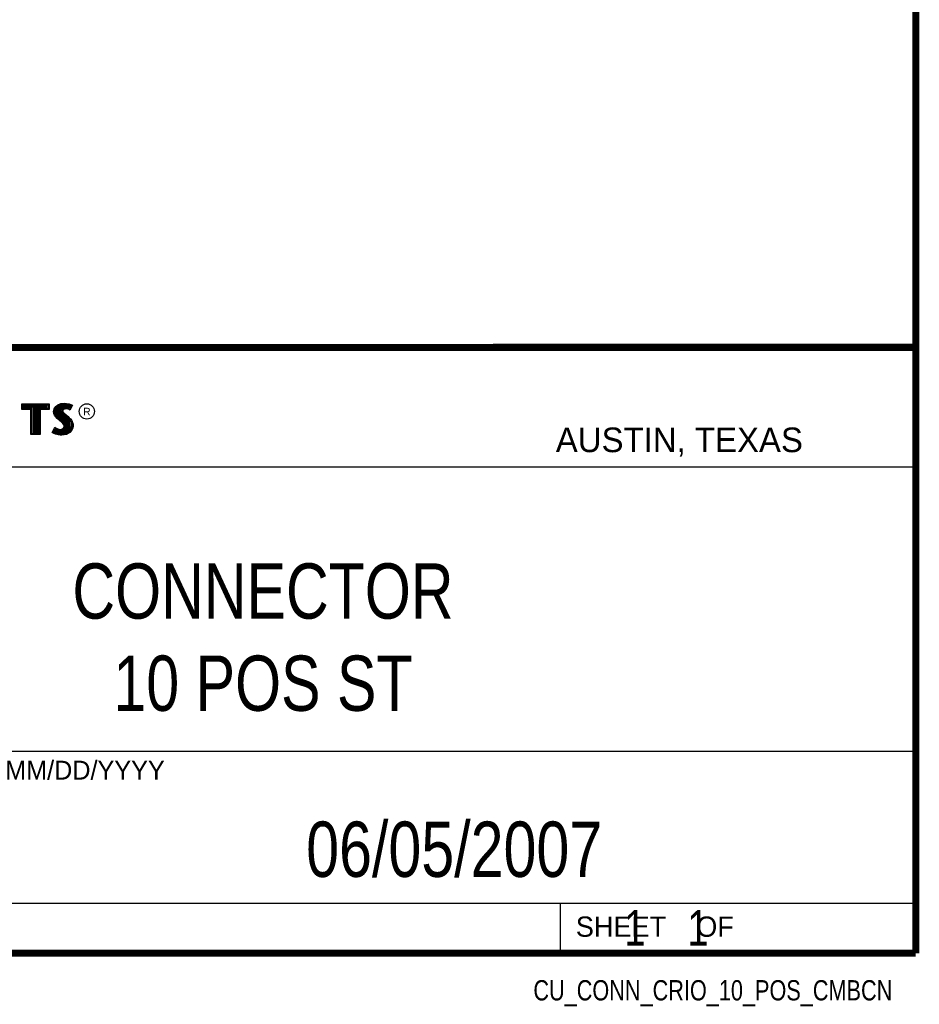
# Model space of a CAD drawing. Header units: inches. Extents: x 0.2 to 16.8, y 0.1 to 10.8.
# Tile 10 of 11: x 14.2 to 16.8, y 0.1 to 2.9. Entities that reach past the tile are written whole.
import ezdxf
from ezdxf.enums import TextEntityAlignment as Align

# ---------------------------------------------------------------- set-up
doc = ezdxf.new("R2010")
doc.units = ezdxf.units.IN
doc.header["$LTSCALE"] = 0.935
doc.header["$MEASUREMENT"] = 0
doc.layers.get('0').update_dxf_attribs({"linetype": 'CONTINUOUS'})
doc.styles.get("Standard").update_dxf_attribs({"font": 'txt', "width": 0.8})

msp = doc.modelspace()

# ---------------------------------------------------------------- linework, layer by layer
at = {"color": 2, "linetype": 'CONTINUOUS'}
for p, q in [((13.0652, 1.9695), (16.745, 1.9695)), ((16.745, 1.9695), (16.745, 0.2605)), ((14.2237, 1.8113), (14.3005, 1.8113)), ((14.2237, 1.795), (14.2237, 1.8113)), ((14.2262, 1.8087), (14.2979, 1.8087)), ((14.2262, 1.7975), (14.2262, 1.8087)), ((14.2282, 1.7975), (14.2282, 1.8087)), ((14.2317, 1.7975), (14.2317, 1.8087)), ((14.2351, 1.7975), (14.2351, 1.8087)), ((14.2386, 1.7975), (14.2386, 1.8087)), ((14.2421, 1.7975), (14.2421, 1.8087)), ((14.2456, 1.7975), (14.2456, 1.8087)), ((14.249, 1.7975), (14.249, 1.8087)), ((14.2514, 1.7975), (14.2525, 1.8087)), ((14.256, 1.7266), (14.256, 1.8087)), ((14.2595, 1.7266), (14.2595, 1.8087)), ((14.2629, 1.7266), (14.2629, 1.8087)), ((14.2664, 1.7266), (14.2664, 1.8087)), ((14.2699, 1.7266), (14.2699, 1.8087)), ((14.2727, 1.7975), (14.2734, 1.8087)), ((14.2768, 1.7975), (14.2768, 1.8087)), ((14.2803, 1.7975), (14.2803, 1.8087)), ((14.2838, 1.7975), (14.2838, 1.8087)), ((14.2873, 1.7975), (14.2873, 1.8087)), ((14.2907, 1.7975), (14.2907, 1.8087)), ((14.2942, 1.7975), (14.2942, 1.8087)), ((14.2979, 1.8087), (14.2979, 1.7975)), ((14.3005, 1.8113), (14.3005, 1.795)), ((14.3194, 1.8038), (14.3255, 1.8083)), ((14.3255, 1.8083), (14.3342, 1.8118)), ((14.3268, 1.8061), (14.3349, 1.8093)), ((14.3325, 1.7655), (14.3325, 1.8084)), ((14.3342, 1.8118), (14.3438, 1.8128)), ((14.3349, 1.8093), (14.3439, 1.8103)), ((14.337, 1.7936), (14.3359, 1.8094)), ((14.3394, 1.7967), (14.3394, 1.8098)), ((14.3429, 1.7984), (14.3429, 1.8102)), ((14.3438, 1.8128), (14.3503, 1.8124)), ((14.3439, 1.8103), (14.3499, 1.8099)), ((14.3464, 1.7991), (14.3464, 1.8101)), ((14.3498, 1.7991), (14.3498, 1.8099)), ((14.3499, 1.8099), (14.3567, 1.8085)), ((14.3503, 1.8124), (14.3573, 1.8109)), ((14.3533, 1.7985), (14.3533, 1.8092)), ((14.3567, 1.8085), (14.3607, 1.807)), ((14.3568, 1.7976), (14.3568, 1.8084)), ((14.3573, 1.8109), (14.3617, 1.8094)), ((14.3617, 1.8094), (14.3665, 1.8071)), ((14.2488, 1.795), (14.2237, 1.795)), ((14.2514, 1.7975), (14.2262, 1.7975)), ((14.2488, 1.724), (14.2488, 1.795)), ((14.2514, 1.7266), (14.2514, 1.7975)), ((14.2979, 1.7975), (14.2727, 1.7975)), ((14.2727, 1.7975), (14.2727, 1.7266)), ((14.3005, 1.795), (14.2753, 1.795)), ((14.2753, 1.795), (14.2753, 1.724)), ((14.3132, 1.7895), (14.3147, 1.797)), ((14.3138, 1.7838), (14.3132, 1.7895)), ((14.3158, 1.7787), (14.3138, 1.7838)), ((14.3147, 1.797), (14.3194, 1.8038)), ((14.3158, 1.7893), (14.3171, 1.796)), ((14.3163, 1.7844), (14.3158, 1.7893)), ((14.318, 1.7798), (14.3163, 1.7844)), ((14.3171, 1.796), (14.3212, 1.8021)), ((14.3186, 1.7785), (14.3186, 1.7981)), ((14.3212, 1.8021), (14.3268, 1.8061)), ((14.322, 1.7748), (14.322, 1.8026)), ((14.3255, 1.7713), (14.3255, 1.8052)), ((14.329, 1.7684), (14.329, 1.807)), ((14.3359, 1.7626), (14.3368, 1.7911)), ((14.337, 1.7936), (14.3368, 1.7911)), ((14.3368, 1.7911), (14.3376, 1.7874)), ((14.3387, 1.7962), (14.337, 1.7936)), ((14.3376, 1.7874), (14.3413, 1.7829)), ((14.3411, 1.7979), (14.3387, 1.7962)), ((14.3395, 1.7928), (14.3393, 1.7913)), ((14.3393, 1.7913), (14.3399, 1.7886)), ((14.3394, 1.7594), (14.3394, 1.7852)), ((14.3405, 1.7944), (14.3395, 1.7928)), ((14.3399, 1.7886), (14.3431, 1.7847)), ((14.3422, 1.7956), (14.3405, 1.7944)), ((14.3442, 1.7988), (14.3411, 1.7979)), ((14.3413, 1.7829), (14.3529, 1.7732)), ((14.3447, 1.7964), (14.3422, 1.7956)), ((14.3429, 1.7552), (14.3429, 1.7815)), ((14.3431, 1.7847), (14.3546, 1.7751)), ((14.3474, 1.7992), (14.3442, 1.7988)), ((14.3474, 1.7967), (14.3447, 1.7964)), ((14.3506, 1.799), (14.3474, 1.7992)), ((14.3503, 1.7965), (14.3474, 1.7967)), ((14.3548, 1.7956), (14.3503, 1.7965)), ((14.3554, 1.7981), (14.3506, 1.799)), ((14.3572, 1.7949), (14.3548, 1.7956)), ((14.3583, 1.7972), (14.3554, 1.7981)), ((14.3596, 1.7934), (14.3572, 1.7949)), ((14.3586, 1.797), (14.3583, 1.7972)), ((14.3631, 1.806), (14.3586, 1.797)), ((14.3665, 1.8071), (14.3596, 1.7934)), ((14.3603, 1.8003), (14.3603, 1.8072)), ((14.3607, 1.807), (14.3631, 1.806)), ((14.3185, 1.7748), (14.3158, 1.7787)), ((14.3204, 1.7764), (14.318, 1.7798)), ((14.3237, 1.7695), (14.3185, 1.7748)), ((14.3255, 1.7714), (14.3204, 1.7764)), ((14.3357, 1.7595), (14.3237, 1.7695)), ((14.3375, 1.7613), (14.3255, 1.7714)), ((14.3396, 1.7556), (14.3357, 1.7595)), ((14.3416, 1.7572), (14.3375, 1.7613)), ((14.3419, 1.752), (14.3396, 1.7556)), ((14.3442, 1.753), (14.3416, 1.7572)), ((14.3455, 1.7483), (14.3442, 1.753)), ((14.3464, 1.7266), (14.3464, 1.7787)), ((14.3498, 1.7271), (14.3498, 1.7758)), ((14.3529, 1.7732), (14.356, 1.7701)), ((14.3533, 1.7293), (14.3533, 1.7728)), ((14.3546, 1.7751), (14.3578, 1.7719)), ((14.356, 1.7701), (14.359, 1.767)), ((14.3568, 1.7306), (14.3568, 1.7693)), ((14.3578, 1.7719), (14.3609, 1.7686)), ((14.359, 1.767), (14.3624, 1.7626)), ((14.3603, 1.7344), (14.3603, 1.7654)), ((14.3609, 1.7686), (14.3645, 1.764)), ((14.3624, 1.7626), (14.3649, 1.7576)), ((14.3637, 1.7383), (14.3649, 1.7576)), ((14.3645, 1.764), (14.3672, 1.7586)), ((14.3649, 1.7576), (14.3661, 1.7537)), ((14.3661, 1.7537), (14.3665, 1.7485)), ((14.3672, 1.7586), (14.3686, 1.7542)), ((14.3686, 1.7542), (14.369, 1.7484)), ((14.2727, 1.7266), (14.2514, 1.7266)), ((14.3092, 1.7305), (14.317, 1.7449)), ((14.3141, 1.7272), (14.3092, 1.7305)), ((14.3125, 1.7314), (14.3178, 1.7412)), ((14.3153, 1.7295), (14.3125, 1.7314)), ((14.3189, 1.7253), (14.3141, 1.7272)), ((14.3151, 1.7296), (14.3151, 1.7361)), ((14.3197, 1.7277), (14.3153, 1.7295)), ((14.317, 1.7449), (14.3203, 1.7425)), ((14.3178, 1.7412), (14.319, 1.7404)), ((14.3186, 1.728), (14.319, 1.7404)), ((14.326, 1.7238), (14.3189, 1.7253)), ((14.319, 1.7404), (14.3226, 1.7385)), ((14.3264, 1.7263), (14.3197, 1.7277)), ((14.3203, 1.7425), (14.3236, 1.7409)), ((14.322, 1.7272), (14.322, 1.7387)), ((14.3226, 1.7385), (14.3274, 1.7369)), ((14.3236, 1.7409), (14.3279, 1.7394)), ((14.3255, 1.7264), (14.3255, 1.7376)), ((14.3322, 1.7254), (14.3264, 1.7263)), ((14.3274, 1.7369), (14.3318, 1.7364)), ((14.3279, 1.7394), (14.3318, 1.7389)), ((14.329, 1.7259), (14.329, 1.7367)), ((14.3318, 1.7389), (14.3354, 1.7392)), ((14.3318, 1.7364), (14.336, 1.7367)), ((14.3362, 1.7253), (14.3322, 1.7254)), ((14.3325, 1.7254), (14.3325, 1.7363)), ((14.3354, 1.7392), (14.3381, 1.7403)), ((14.3359, 1.7252), (14.3359, 1.7367)), ((14.336, 1.7367), (14.3393, 1.738)), ((14.3492, 1.727), (14.3362, 1.7253)), ((14.3381, 1.7403), (14.3407, 1.7421)), ((14.3393, 1.738), (14.3426, 1.7403)), ((14.3394, 1.7257), (14.3394, 1.7381)), ((14.3407, 1.7421), (14.3422, 1.7445)), ((14.3429, 1.7482), (14.3419, 1.752)), ((14.3422, 1.7445), (14.3429, 1.7482)), ((14.3426, 1.7403), (14.3446, 1.7435)), ((14.3429, 1.7262), (14.3429, 1.7405)), ((14.3446, 1.7435), (14.3455, 1.7483)), ((14.358, 1.7319), (14.3492, 1.727)), ((14.3596, 1.7299), (14.35, 1.7245)), ((14.3631, 1.7376), (14.358, 1.7319)), ((14.3653, 1.7362), (14.3596, 1.7299)), ((14.3657, 1.7434), (14.3631, 1.7376)), ((14.3681, 1.7427), (14.3653, 1.7362)), ((14.3665, 1.7485), (14.3657, 1.7434)), ((14.369, 1.7484), (14.3681, 1.7427)), ((14.2753, 1.724), (14.2488, 1.724)), ((14.332, 1.7229), (14.326, 1.7238)), ((14.3363, 1.7227), (14.332, 1.7229)), ((14.35, 1.7245), (14.3363, 1.7227)), ((13.0653, 1.6329), (16.75, 1.6329)), ((13.0652, 0.8295), (16.745, 0.8295)), ((13.0652, 0.4005), (16.745, 0.4005)), ((15.745, 0.4005), (15.745, 0.2605)), ((13.0652, 0.2605), (16.745, 0.2605)), ((15.7462, 0.2607), (16.7462, 0.2607)), ((15.7462, 0.2607), (15.7462, 0.2602)), ((15.7462, 0.2602), (16.7462, 0.2602)), ((16.7462, 0.2607), (16.7462, 0.2602))]:
    msp.add_line(p, q, dxfattribs=at)
at = {"color": 7, "linetype": 'CONTINUOUS', "const_width": 0.02}
for points in [[(16.75, 0.2586), (16.75, 10.7586)], [(11.4718, 1.9702), (16.75, 1.9707)], [(0.25, 0.2586), (16.75, 0.2586)]]:
    msp.add_lwpolyline(points, dxfattribs=at)
at = {"color": 2, "linetype": 'CONTINUOUS'}
msp.add_circle((14.4074, 1.7896), 0.0215, dxfattribs=at)

# ---------------------------------------------------------------- texts
for s, height, p in [('R', 0.0217, (14.3971, 1.7782)), ('AUSTIN, TEXAS', 0.069617, (15.7327, 1.6745)), ('MM/DD/YYYY', 0.05325, (14.1765, 0.7494)), ('SHEET    OF', 0.057262, (15.7892, 0.3052))]:
    msp.add_text(s, height=height, dxfattribs=at).set_placement(p)
at = {"color": 2, "linetype": 'CONTINUOUS', "width": 0.8}
msp.add_text('CU_CONN_CRIO_10_POS_CMBCN', height=0.057262, dxfattribs=at).set_placement((16.6837, 0.1254), align=Align.RIGHT)
at = {"color": 7, "linetype": 'CONTINUOUS'}
for s, insert, char_height, width, attachment_point in [('CONNECTOR\\P10 POS ST', (14.9051, 1.3603), 0.15625, 1.125, 2), ('06/05/2007 ', (15.4455, 0.6307), 0.15625, 1.375, 2), ('    1    1', (15.8075, 0.3805), 0.1, 0.8, 1)]:
    msp.add_mtext(s, dxfattribs=dict(at, insert=insert, char_height=char_height, width=width, attachment_point=attachment_point))

doc.saveas('drawing.dxf')
